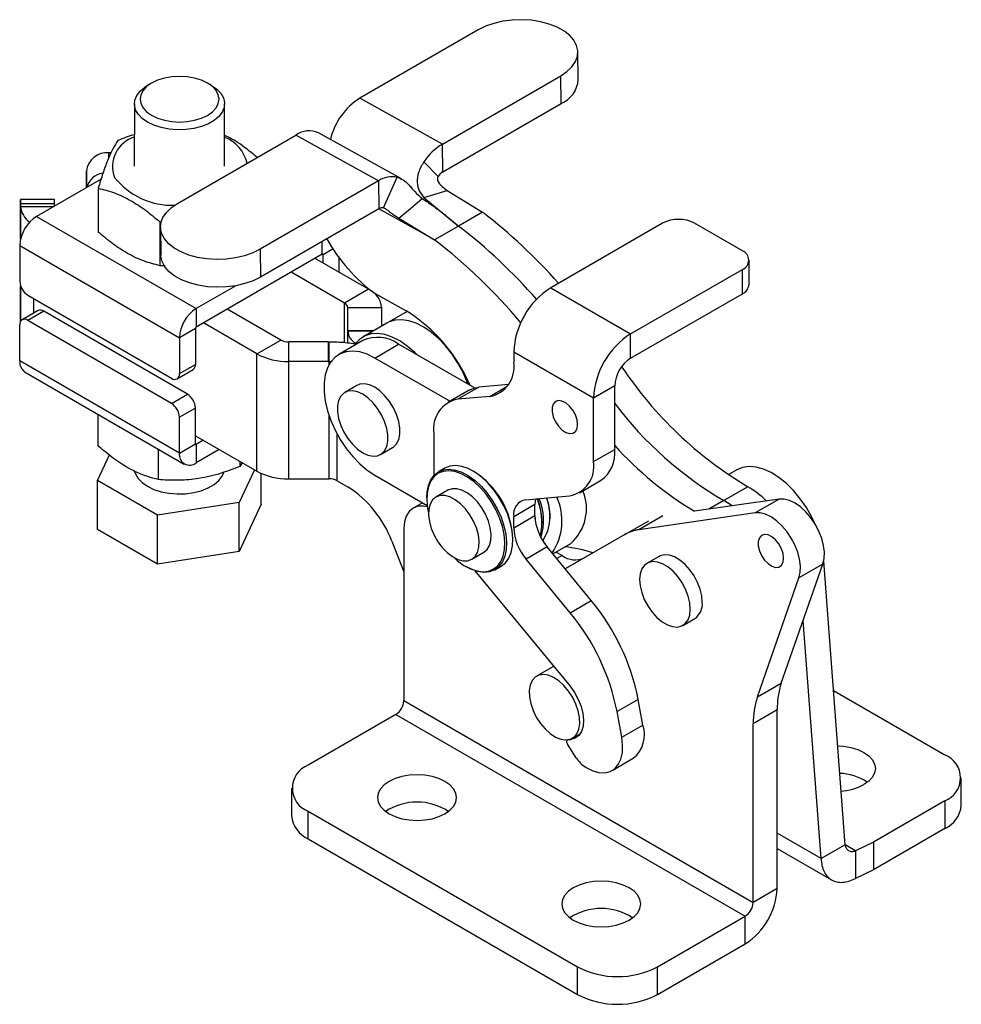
# Model space of a CAD drawing. Extents: x 68 to 409, y 19 to 281.
# Tile 8 of 8: x 284 to 409, y 150 to 281. Entities that reach past the tile are written whole.
import ezdxf

# ---------------------------------------------------------------- set-up
doc = ezdxf.new("R2010")
doc.units = 0
doc.layers.get('0').update_dxf_attribs({"linetype": 'CONTINUOUS'})

msp = doc.modelspace()

# ---------------------------------------------------------------- linework, layer by layer
at = {"color": 7, "linetype": 'CONTINUOUS'}
for p, q in [((344.6461, 279.6571), (328.9189, 270.578)), ((357.9496, 273.0302), (357.8888, 276.7391)), ((339.8892, 264.4873), (355.6164, 273.5665)), ((355.6772, 269.8576), (355.6164, 273.5665)), ((301.2531, 272.5902), (300.723, 272.2847)), ((309.2025, 272.2806), (308.6727, 272.5865)), ((298.9616, 269.8333), (298.9575, 261.5462)), ((310.9575, 261.5403), (310.9616, 269.8275)), ((339.8892, 264.4873), (328.9189, 270.578)), ((339.9501, 260.7784), (355.6772, 269.8576)), ((304.7064, 256.6004), (320.4336, 265.6795)), ((331.4039, 259.5889), (320.4336, 265.6795)), ((334.4553, 259.8573), (323.4272, 265.9801)), ((339.9501, 260.7784), (339.8892, 264.4873)), ((295.8629, 263.3284), (295.588, 263.3284)), ((337.4336, 262.1359), (339.3362, 260.1906)), ((292.5868, 260.8805), (292.5858, 258.6974)), ((294.5393, 259.8251), (285.9679, 254.877)), ((331.4039, 259.5889), (315.6767, 250.5098)), ((331.4039, 259.5889), (331.4648, 255.88)), ((332.0863, 256.0053), (333.8898, 260.0901)), ((294.1689, 258.6227), (294.1661, 252.7923)), ((337.4244, 257.3746), (340.5387, 258.3313)), ((340.5387, 258.3313), (345.2196, 255.4267)), ((288.3479, 257.1008), (283.8479, 257.1022)), ((288.3482, 256.5497), (283.8482, 256.5512)), ((283.8482, 256.1907), (283.8482, 256.5512)), ((288.3481, 256.2511), (288.3482, 256.5497)), ((337.4244, 257.3746), (342.0376, 253.5897)), ((283.847, 255.8351), (283.845, 251.8624)), ((331.4648, 255.88), (315.7376, 246.8009)), ((345.2196, 255.4267), (342.0376, 253.5897)), ((285.9679, 254.877), (307.181, 242.6171)), ((302.3513, 254.1534), (302.3485, 248.323)), ((302.3513, 254.1534), (302.5677, 254.2396)), ((334.1206, 254.6262), (338.8556, 251.7528)), ((369.1534, 253.9627), (354.3042, 245.3904)), ((379.76, 250.2888), (373.3961, 253.9627)), ((302.434, 253.4278), (302.4949, 249.7189)), ((342.0376, 253.5897), (338.8556, 251.7528)), ((283.7392, 251.0197), (283.7369, 246.2443)), ((283.7392, 251.0197), (304.9524, 238.7598)), ((323.9383, 249.8426), (307.1799, 240.1681)), ((315.6767, 250.5098), (315.7376, 246.8009)), ((330.088, 245.1857), (322.9837, 249.2915)), ((324.0438, 248.6788), (324.0443, 249.7814)), ((326.1639, 247.4535), (326.1648, 249.3953)), ((380.6387, 245.8185), (380.6387, 249.0642)), ((303.0382, 248.2856), (302.3485, 248.323)), ((326.906, 243.3488), (319.8017, 247.4546)), ((364.9108, 239.2673), (379.76, 247.8396)), ((379.76, 244.5938), (379.76, 247.8396)), ((283.842, 245.6513), (283.8418, 245.1429)), ((312.4476, 245.6574), (307.181, 242.6171)), ((330.088, 245.1857), (326.906, 243.3488)), ((330.9594, 244.6118), (335.0875, 242.3199)), ((354.3042, 245.3904), (364.9108, 239.2673)), ((284.7969, 244.4068), (303.8888, 233.3729)), ((364.9108, 236.0216), (379.76, 244.5938)), ((286.1661, 242.3608), (284.0448, 241.1361)), ((286.9166, 242.2861), (284.7953, 241.0615)), ((306.0085, 231.2522), (286.9166, 242.2861)), ((307.181, 242.6171), (307.1799, 240.1681)), ((318.4207, 238.4503), (311.3164, 242.5561)), ((327.3453, 239.7084), (327.3453, 242.736)), ((331.8453, 242.7345), (327.3453, 242.736)), ((331.8453, 240.3161), (331.8453, 242.7345)), ((335.2036, 242.2547), (332.5271, 240.7097)), ((283.8406, 240.9612), (283.8406, 240.9228)), ((303.8872, 230.0276), (284.7953, 241.0615)), ((315.2387, 236.6134), (308.1344, 240.7192)), ((332.5271, 240.7097), (329.3452, 238.8727)), ((283.7317, 235.6746), (283.7341, 240.4501)), ((307.0737, 239.9845), (304.9524, 238.7598)), ((307.0737, 239.9845), (307.0714, 235.209)), ((327.3446, 238.0766), (327.3453, 239.6305)), ((330.6558, 239.6294), (327.3453, 239.6305)), ((304.9524, 238.7598), (304.9501, 233.9844)), ((315.2387, 236.6134), (318.4207, 238.4503)), ((324.7229, 238.1945), (319.4814, 238.1962)), ((319.4814, 235.5969), (319.4814, 238.1962)), ((324.7229, 238.1945), (324.7229, 235.5952)), ((324.86, 235.5965), (324.86, 238.1957)), ((329.3153, 238.3697), (326.1333, 236.5328)), ((364.9108, 236.0216), (364.9108, 239.2673)), ((330.8954, 236.0612), (334.0774, 237.8982)), ((344.1407, 232.0887), (334.0774, 237.8982)), ((359.9787, 230.7247), (349.3721, 236.8478)), ((349.3721, 236.8478), (349.3721, 235.4853)), ((304.9449, 223.4148), (283.7317, 235.6746)), ((315.2311, 221.0234), (315.2387, 236.6134)), ((319.4738, 220.007), (319.4814, 235.5969)), ((324.7229, 235.5952), (319.4814, 235.5969)), ((340.8636, 230.3067), (330.8954, 236.0612)), ((284.3829, 234.2332), (305.5961, 221.9733)), ((304.6394, 233.2983), (306.7607, 234.523)), ((304.9501, 233.9844), (307.0714, 235.209)), ((328.5144, 232.4082), (326.9234, 231.4898)), ((343.4406, 231.7944), (340.6298, 230.1718)), ((344.7582, 232.2012), (341.9475, 230.5786)), ((348.6799, 232.5518), (344.7582, 232.2012)), ((362.7895, 232.3473), (359.9787, 230.7247)), ((362.7895, 223.9134), (362.7895, 232.3473)), ((303.8872, 230.0276), (306.0085, 231.2522)), ((346.1901, 230.9579), (341.9475, 230.5786)), ((359.9787, 222.2908), (359.9787, 230.7247)), ((307.0686, 229.4148), (304.9473, 228.1902)), ((307.0663, 224.6394), (307.0686, 229.4148)), ((294.0968, 228.6192), (294.0948, 224.4604)), ((304.9449, 223.4148), (304.9473, 228.1902)), ((307.0668, 225.7419), (315.2311, 221.0234)), ((308.1269, 225.1292), (307.1723, 224.5781)), ((338.7655, 226.0512), (338.7655, 220.449)), ((302.1355, 223.9733), (302.1335, 219.905)), ((304.9449, 223.4148), (307.0663, 224.6394)), ((307.1723, 224.5781), (307.1711, 222.1292)), ((310.2461, 223.9044), (307.1711, 222.1292)), ((331.6855, 223.2407), (333.2765, 224.1591)), ((359.9787, 222.2908), (362.7895, 223.9134)), ((294.0633, 219.7844), (295.6444, 223.1921)), ((314.9141, 221.2066), (312.8989, 216.8631)), ((312.9794, 222.3248), (312.9791, 221.6462)), ((313.3085, 222.1346), (312.9791, 221.6462)), ((340.2131, 221.4185), (339.3645, 220.9287)), ((379.0163, 221.2002), (377.8862, 220.5478)), ((294.0602, 213.2947), (294.0633, 219.7844)), ((302.0242, 215.1835), (294.0633, 219.7844)), ((315.8096, 216.6538), (315.8116, 220.7286)), ((319.4738, 220.007), (324.8525, 220.0052)), ((325.9131, 219.7511), (327.3595, 218.9152)), ((330.8954, 220.5061), (337.8644, 216.483)), ((344.0697, 220.9855), (343.9636, 221.0467)), ((358.1144, 218.1702), (360.9251, 219.7928)), ((340.6271, 218.4967), (339.0361, 217.5782)), ((380.4798, 218.964), (377.2978, 217.1271)), ((337.8109, 217.4949), (337.8109, 217.3724)), ((350.9631, 217.2418), (356.7967, 217.7634)), ((384.6444, 217.3189), (373.4031, 215.6969)), ((384.6444, 217.3189), (381.4625, 215.4819)), ((312.8989, 216.8631), (302.0242, 215.1835)), ((312.8957, 210.3734), (312.8989, 216.8631)), ((315.8096, 216.6538), (312.8957, 210.3734)), ((337.249, 216.8383), (336.0131, 216.1248)), ((352.1829, 216.6007), (349.3721, 214.9781)), ((352.1829, 215.1286), (352.1829, 216.6007)), ((302.021, 208.6938), (302.0242, 215.1835)), ((349.3721, 213.506), (352.1829, 215.1286)), ((349.3721, 213.506), (349.3721, 214.9781)), ((354.1981, 214.7089), (354.1981, 214.8313)), ((381.4625, 215.4819), (366.0204, 213.2538)), ((302.021, 208.6938), (294.0602, 213.2947)), ((334.7769, 213.3923), (334.7769, 190.548)), ((353.1375, 214.0966), (353.1375, 214.219)), ((364.141, 212.6125), (367.3229, 214.4493)), ((349.2661, 211.8616), (349.2661, 211.9841)), ((364.141, 212.6125), (356.229, 208.0435)), ((333.1668, 211.7362), (334.7769, 207.6647)), ((353.8261, 210.9637), (351.0154, 209.3411)), ((359.6797, 203.8501), (353.8261, 210.9637)), ((354.5763, 210.052), (356.945, 211.4194)), ((312.8957, 210.3734), (302.021, 208.6938)), ((343.7982, 209.3291), (345.3892, 210.2475)), ((356.8689, 202.2275), (351.0154, 209.3411)), ((355.7907, 209.8084), (354.9725, 210.2807)), ((368.682, 209.7074), (367.091, 208.789)), ((343.0073, 208.371), (343.1134, 208.3098)), ((346.8639, 207.938), (347.7124, 208.4278)), ((384.9322, 192.8862), (390.4501, 208.6764)), ((390.4501, 208.6764), (387.2681, 206.8395)), ((393.3951, 171.4034), (390.565, 209.0919)), ((344.2184, 207.806), (356.858, 192.4456)), ((381.7502, 191.0493), (387.2681, 206.8395)), ((356.8689, 202.2275), (359.6797, 203.8501)), ((371.8531, 200.5399), (373.4441, 201.4583)), ((390.2131, 169.5665), (387.8377, 201.2007)), ((354.6737, 195.1001), (352.4132, 193.7952)), ((381.7502, 191.0493), (384.9322, 192.8862)), ((391.8571, 191.885), (406.6542, 183.3429)), ((334.7769, 190.548), (381.1985, 163.7494)), ((365.9223, 190.7077), (363.1116, 189.0851)), ((366.5372, 187.297), (365.9223, 190.7077)), ((333.7162, 188.7109), (322.0488, 181.9754)), ((333.7162, 188.7109), (380.1378, 161.9122)), ((363.7264, 185.6744), (363.1116, 189.0851)), ((384.3804, 189.3058), (381.1985, 187.4689)), ((384.3804, 165.5863), (384.3804, 189.3058)), ((363.7264, 185.6744), (366.5372, 187.297)), ((381.1985, 163.7494), (381.1985, 187.4689)), ((357.1753, 185.5461), (358.2212, 186.1499)), ((356.5411, 185.3375), (356.4948, 185.3108)), ((357.6826, 182.9677), (356.5169, 184.7552)), ((356.5556, 185.3306), (356.9723, 185.3801)), ((362.452, 181.2651), (365.2628, 182.8877)), ((408.8509, 176.6069), (408.8509, 180.2813)), ((319.8521, 178.9139), (319.8521, 175.2395)), ((406.6542, 177.2198), (397.1796, 171.7502)), ((406.6542, 177.2198), (406.6542, 173.5454)), ((322.0488, 175.8524), (357.8638, 155.1768)), ((322.0488, 172.1779), (322.0488, 175.8524)), ((406.6542, 173.5454), (397.1796, 168.0758)), ((322.0488, 172.1779), (357.8638, 151.5024)), ((393.3951, 171.4034), (390.2131, 169.5665)), ((397.1796, 171.7502), (394.788, 170.5991)), ((397.1796, 171.7502), (397.1796, 168.0758)), ((384.3804, 170.9041), (391.6222, 166.7235)), ((394.788, 170.5991), (394.788, 166.9247)), ((397.1796, 168.0758), (394.788, 166.9247)), ((384.3804, 165.5863), (381.1985, 163.7494)), ((368.4704, 155.1768), (380.1378, 161.9122)), ((380.1378, 158.2378), (380.1378, 161.9122)), ((368.4704, 151.5024), (380.1378, 158.2378)), ((357.8638, 151.5024), (357.8638, 155.1768)), ((368.4704, 151.5024), (368.4704, 155.1768))]:
    msp.add_line(p, q, dxfattribs=at)
at = {"color": 8, "linetype": 'CONTINUOUS'}
for p, q in [((295.588, 262.7252), (295.588, 263.3284)), ((292.5868, 258.698), (292.5868, 260.8805)), ((283.846, 251.8666), (283.8482, 256.1907)), ((283.8482, 256.1907), (288.2411, 256.1893)), ((338.8556, 251.7528), (331.4437, 255.8678)), ((323.9383, 249.8426), (323.9391, 251.5355)), ((323.9383, 249.8426), (324.0443, 249.7814)), ((325.3674, 250.5452), (324.0443, 249.7814)), ((283.8407, 240.9231), (283.843, 245.6483)), ((285.5998, 242.0338), (285.6007, 243.9423)), ((326.9034, 238.1314), (326.906, 243.3488)), ((327.3431, 238.0769), (327.3453, 242.736)), ((327.3453, 239.7084), (330.7908, 239.7073)), ((324.8599, 235.2197), (324.86, 235.5965)), ((346.1901, 230.9579), (348.519, 232.3023)), ((324.8525, 220.0052), (324.8565, 228.326)), ((325.9131, 219.7511), (325.9161, 225.9209)), ((307.1723, 224.5781), (307.0663, 224.6394)), ((377.2978, 217.1271), (375.2926, 215.9695)), ((369.2022, 215.0907), (366.0204, 213.2538)), ((355.7907, 209.8084), (355.1033, 209.4115)), ((356.9723, 185.3801), (358.1628, 186.0674)), ((356.5754, 185.3421), (356.5556, 185.3306)), ((390.2131, 169.5665), (384.3804, 172.9336)), ((394.788, 170.5991), (393.3952, 171.4032))]:
    msp.add_line(p, q, dxfattribs=at)
at = {"color": 7, "linetype": 'CONTINUOUS', "flags": 128}
for points in [[(355.6164, 273.5665), (356.4445, 274.1293), (357.1005, 274.7598), (357.5664, 275.4409), (357.8294, 276.1539), (357.8825, 276.8793), (357.7241, 277.5975), (357.3586, 278.2888), (356.796, 278.9344), (356.0516, 279.5166), (355.1457, 280.0195), (354.103, 280.4295), (352.9519, 280.7354), (351.7239, 280.9288), (350.4525, 281.0044), (349.1723, 280.9602), (347.9183, 280.7974), (346.7246, 280.5204), (345.6239, 280.1368), (344.6461, 279.6571)], [(301.2496, 268.2995), (302.0451, 267.9222), (302.9528, 267.6416), (303.9376, 267.4688), (304.9619, 267.4102), (305.9861, 267.4681), (306.971, 267.6403), (307.8786, 267.9203), (308.6742, 268.2971), (309.3271, 268.7565), (309.8122, 269.2806), (310.111, 269.8493), (310.2119, 270.4409), (310.111, 271.0325), (309.8122, 271.6015), (309.3271, 272.1259), (308.6742, 272.5857), (307.8786, 272.9631), (306.971, 273.2436), (305.9861, 273.4165), (304.9619, 273.4751), (303.9376, 273.4171), (302.9528, 273.2449), (302.0451, 272.965), (301.2496, 272.5881), (300.5967, 272.1288), (300.1115, 271.6047), (299.8127, 271.0359), (299.7119, 270.4443), (299.8127, 269.8527), (300.1115, 269.2837), (300.5967, 268.7593), (301.2496, 268.2995)], [(300.7189, 267.3812), (300.0116, 267.8734), (299.4728, 268.4323), (299.1209, 269.0388), (298.968, 269.6723), (299.0191, 270.3111), (299.2726, 270.9336), (299.7198, 271.5185), (300.3456, 272.0459), (300.723, 272.2847)], [(309.2025, 272.2806), (309.2042, 272.2796), (309.9116, 271.7874), (310.4503, 271.2285), (310.8022, 270.622), (310.9552, 269.9885), (310.904, 269.3496), (310.6505, 268.7272), (310.2033, 268.1423), (309.5776, 267.6148), (308.7947, 267.1629), (307.8812, 266.8017), (306.8683, 266.5437), (305.7905, 266.3977), (304.6845, 266.3685), (303.5879, 266.4572), (302.538, 266.6608), (301.5708, 266.9723), (300.7189, 267.3812), (300.7189, 267.3812)], [(283.8482, 256.5512), (283.8481, 256.8422), (283.8481, 257.0279), (283.848, 257.1012), (283.8478, 257.0592), (283.8476, 256.9036), (283.8474, 256.6403), (283.8472, 256.2795), (283.847, 255.8351)], [(315.6767, 250.5098), (314.6989, 250.03), (313.5982, 249.6464), (312.4045, 249.3695), (311.1505, 249.2067), (309.8703, 249.1625), (308.5988, 249.2381), (307.3709, 249.4315), (306.2198, 249.7374), (305.1771, 250.1474), (304.2712, 250.6503), (303.5268, 251.2325), (302.9641, 251.8781), (302.5987, 252.5694), (302.4403, 253.2875), (302.4933, 254.013), (302.7564, 254.726), (303.2223, 255.4071), (303.8782, 256.0376), (304.7064, 256.6004)], [(334.1206, 254.6262), (335.664, 255.9378), (337.2075, 257.2494)], [(315.7376, 246.8009), (314.7598, 246.3211), (313.659, 245.9375), (312.4654, 245.6606), (311.2113, 245.4978), (309.9311, 245.4536), (308.6597, 245.5292), (307.4317, 245.7226), (306.2807, 246.0284), (305.238, 246.4385), (304.3321, 246.9414), (303.5876, 247.5236), (303.025, 248.1692), (302.6595, 248.8605), (302.5012, 249.5786), (302.4949, 249.7189)], [(283.8418, 245.1429), (283.8415, 244.6319), (283.8413, 244.0739), (283.8411, 243.4904), (283.8409, 242.9038), (283.8408, 242.3366), (283.8407, 241.8107), (283.8406, 241.3463), (283.8406, 240.9612)], [(343.2919, 232.5787), (343.1923, 232.8493), (342.637, 234.1378), (341.9634, 235.3886), (341.1864, 236.5741), (340.3233, 237.6678), (339.3932, 238.6457), (338.4167, 239.4859), (337.4154, 240.1699), (336.4116, 240.6825), (335.4276, 241.0124), (334.4851, 241.1521), (333.605, 241.0987), (332.8069, 240.8533), (332.5271, 240.7097)], [(343.2919, 232.5787), (343.1923, 232.8493), (342.637, 234.1378), (341.9634, 235.3886), (341.1864, 236.5741), (340.3233, 237.6678), (339.3932, 238.6457), (338.4167, 239.4859), (337.4154, 240.1699), (336.4116, 240.6825), (335.4276, 241.0124), (334.4851, 241.1521), (333.605, 241.0987), (332.8069, 240.8533), (332.5271, 240.7097)], [(327.3453, 239.6305), (327.3453, 239.6401), (327.3453, 239.6497), (327.3453, 239.6594), (327.3453, 239.6691), (327.3453, 239.6789), (327.3453, 239.6887), (327.3453, 239.6985), (327.3453, 239.7084)], [(336.5573, 236.4665), (336.2112, 236.8087), (335.2347, 237.649), (334.2334, 238.333), (333.2297, 238.8456), (332.2456, 239.1754), (331.3031, 239.3152), (330.4231, 239.2618), (329.625, 239.0164), (328.9265, 238.5844), (328.3432, 237.9755), (328.1538, 237.6992)], [(330.8954, 236.0612), (329.8916, 236.5539), (328.9102, 236.8618), (327.9731, 236.978), (327.1014, 236.9001), (326.3143, 236.6296), (325.6296, 236.1728), (325.0626, 235.5397), (324.6258, 234.7445), (324.3291, 233.805), (324.1791, 232.7422), (324.1791, 231.5797), (324.3291, 230.3437), (324.6258, 229.0616), (325.0626, 227.7621), (325.6296, 226.4743), (326.3143, 225.2269), (327.1014, 224.0478), (327.9731, 222.9634), (328.9102, 221.9977), (329.8916, 221.1725), (330.8954, 220.5061)], [(329.3043, 223.4765), (330.0045, 223.1573), (330.674, 223.0219), (331.2838, 223.0764), (331.807, 223.3183), (332.2208, 223.7371), (332.5072, 224.3145), (332.6536, 225.0252), (332.6536, 225.8381), (332.5072, 226.7178), (332.2209, 227.6258), (331.8071, 228.5224), (331.284, 229.3685), (330.6743, 230.127), (330.0047, 230.7647), (329.3046, 231.2539), (328.6044, 231.5732), (327.9348, 231.7085), (327.3251, 231.654), (326.8019, 231.4121), (326.3881, 230.9933), (326.1017, 230.416), (325.9553, 229.7053), (325.9553, 228.8923), (326.1016, 228.0126), (326.3879, 227.1046), (326.8017, 226.208), (327.3249, 225.362), (327.9346, 224.6035), (328.6041, 223.9657), (329.3043, 223.4765)], [(333.2765, 224.1591), (333.3979, 224.2368), (333.8118, 224.6556), (334.0982, 225.233), (334.2446, 225.9436), (334.2446, 226.7566), (334.0982, 227.6363), (333.8119, 228.5443), (333.3981, 229.4409), (332.8749, 230.2869), (332.2653, 231.0454), (331.5957, 231.6832), (330.8955, 232.1724), (330.1954, 232.4916), (329.5258, 232.627), (328.9161, 232.5725), (328.5144, 232.4082)], [(343.4406, 231.7944), (344.0661, 232.0667), (344.7582, 232.2012)], [(357.8574, 227.2338), (357.782, 227.855), (357.5625, 228.508), (357.2184, 229.1348), (356.7803, 229.6798), (356.2872, 230.0945), (355.7827, 230.3421), (355.3118, 230.4005), (354.9163, 230.2646), (354.6314, 229.9464), (354.4822, 229.4743), (354.4822, 228.8902), (354.6314, 228.2459), (354.9163, 227.5987), (355.3118, 227.0062), (355.7827, 226.5209), (356.2872, 226.1861), (356.7803, 226.0313), (357.2184, 226.0705), (357.5625, 226.3001), (357.782, 226.6997), (357.8574, 227.2338)], [(337.8109, 217.4949), (337.8554, 218.2608), (338.04, 219.143), (338.363, 219.8967), (338.8155, 220.5014), (339.3854, 220.9406), (340.0569, 221.2023), (340.8119, 221.2793), (341.6296, 221.1696), (342.4879, 220.8761), (343.3632, 220.4069), (344.2317, 219.7748), (345.0698, 218.9969), (345.8545, 218.0946), (346.5645, 217.0924), (347.1803, 216.0176), (347.6852, 214.8997), (348.0655, 213.769), (348.3107, 212.6565), (348.4141, 211.5924), (348.373, 210.6058), (348.1885, 209.7236), (347.8655, 208.9699), (347.4129, 208.3652), (346.8431, 207.9261), (346.1715, 207.6644), (345.4166, 207.5874), (344.5988, 207.6971), (343.7406, 207.9905), (343.1134, 208.3098)], [(341.45, 209.5461), (341.913, 209.1375), (342.7642, 208.518), (343.622, 208.0582), (344.4631, 207.7706), (345.2645, 207.6631), (346.0043, 207.7385), (346.6624, 207.995), (347.2209, 208.4253), (347.6644, 209.0179), (347.9809, 209.7566), (348.1618, 210.6211), (348.2021, 211.588), (348.1007, 212.6308), (347.8604, 213.7211), (347.4878, 214.8291), (346.9929, 215.9247), (346.3894, 216.978), (345.6936, 217.9601), (344.9246, 218.8444), (344.1033, 219.6067), (343.2521, 220.2262), (342.3943, 220.686), (341.5532, 220.9736), (340.7519, 221.0811), (340.012, 221.0056), (339.3539, 220.7492), (338.7955, 220.3188), (338.3519, 219.7262), (338.0354, 218.9876), (337.8545, 218.1231), (337.8142, 217.1562), (337.8142, 217.1562)], [(347.7124, 208.4278), (348.2614, 208.8551), (348.714, 209.4597), (349.037, 210.2135), (349.2216, 211.0956), (349.2627, 212.0822), (349.1592, 213.1463), (348.914, 214.2589), (348.5338, 215.3895), (348.0288, 216.5075), (347.413, 217.5822), (346.703, 218.5844), (345.9183, 219.4867), (345.0803, 220.2646), (344.2117, 220.8967), (343.3364, 221.366), (342.4781, 221.6594), (341.6604, 221.7691), (340.9055, 221.6921), (340.2339, 221.4304), (340.2131, 221.4185)], [(389.374, 214.0923), (388.9785, 214.9265), (388.2691, 216.1807), (387.4577, 217.3609), (386.5627, 218.4401), (385.6047, 219.3939), (384.6053, 220.2005), (383.5874, 220.8416), (382.5741, 221.3024), (381.5885, 221.5726), (380.6531, 221.646), (379.7891, 221.5209), (379.0163, 221.2002)], [(298.9944, 220.9918), (299.0974, 220.6724), (299.4493, 220.0659), (299.988, 219.507), (300.6954, 219.0147), (301.5472, 218.6059), (302.5145, 218.2943), (303.5643, 218.0908), (304.6609, 218.0021), (305.767, 218.0312), (306.8448, 218.1773), (307.8577, 218.4353), (308.7711, 218.7964), (309.554, 219.2484), (310.1798, 219.7758), (310.627, 220.3607), (310.8471, 220.8609)], [(345.3892, 210.2475), (345.8299, 210.6207), (346.1504, 211.1595), (346.3336, 211.8388), (346.3714, 212.6288), (346.2622, 213.4949), (346.0108, 214.3994), (345.6282, 215.3027), (345.131, 216.1654), (344.5411, 216.9496), (343.8842, 217.6212), (343.189, 218.1509), (342.4859, 218.5153), (341.8056, 218.6987), (341.1779, 218.693), (340.6302, 218.4984), (340.6271, 218.4967)], [(337.8142, 217.1562), (337.9156, 216.1134), (338.0497, 215.4362)], [(344.239, 209.7022), (344.5594, 210.2411), (344.7426, 210.9203), (344.7804, 211.7103), (344.6712, 212.5765), (344.4198, 213.481), (344.0372, 214.3843), (343.54, 215.2469), (342.9501, 216.0312), (342.2932, 216.7028), (341.598, 217.2324), (340.8949, 217.5969), (340.2146, 217.7802), (339.5869, 217.7745), (339.0392, 217.58), (338.5954, 217.2051), (338.2749, 216.6662), (338.0918, 215.9869), (338.0539, 215.197), (338.1631, 214.3308), (338.4145, 213.4263), (338.7972, 212.523), (339.2943, 211.6604), (339.8842, 210.8761), (340.5411, 210.2045), (341.2363, 209.6749), (341.9394, 209.3104), (342.6197, 209.127), (343.2474, 209.1328), (343.7952, 209.3273), (344.239, 209.7022)], [(352.2594, 217.3577), (352.2101, 217.0646), (352.1829, 216.6007)], [(390.4501, 208.6764), (390.6185, 209.4115), (390.6488, 210.2481), (390.5398, 211.1565), (390.2953, 212.1044), (389.9242, 213.0582), (389.4395, 213.9841), (388.8584, 214.849), (388.2016, 215.6225), (387.4925, 216.2769), (386.7561, 216.789), (386.0187, 217.1407), (385.3063, 217.3194), (384.6444, 217.3189)], [(337.888, 216.2983), (337.382, 216.3907), (336.6524, 216.3616), (336.0129, 216.1247), (335.4881, 215.6892), (335.0981, 215.0718), (334.8579, 214.2962), (334.7769, 213.3923)], [(378.3921, 216.4167), (378.28, 216.499), (377.2978, 217.1271)], [(378.3921, 216.4167), (378.28, 216.499), (377.2978, 217.1271)], [(352.194, 214.8151), (352.2369, 214.4925), (352.2568, 214.2985)], [(387.2681, 206.8395), (387.4365, 207.5746), (387.4668, 208.4112), (387.3578, 209.3196), (387.1134, 210.2675), (386.7422, 211.2213), (386.2575, 212.1471), (385.6764, 213.0121), (385.0196, 213.7855), (384.3105, 214.4399), (383.5741, 214.9521), (382.8367, 215.3037), (382.1244, 215.4825), (381.4625, 215.4819)], [(385.2412, 209.4536), (385.1658, 210.0747), (384.9463, 210.7277), (384.6022, 211.3546), (384.1641, 211.8996), (383.671, 212.3143), (383.1665, 212.5618), (382.6956, 212.6203), (382.3001, 212.4844), (382.0151, 212.1662), (381.866, 211.6941), (381.866, 211.1099), (382.0151, 210.4657), (382.3001, 209.8185), (382.6956, 209.226), (383.1665, 208.7407), (383.671, 208.4058), (384.1641, 208.2511), (384.6022, 208.2903), (384.9463, 208.5199), (385.1658, 208.9195), (385.2412, 209.4536)], [(374.4304, 203.5986), (374.3641, 204.4462), (374.1535, 205.3436), (373.8078, 206.2513), (373.3422, 207.1299), (372.777, 207.9409), (372.1368, 208.6488), (371.4497, 209.2227), (370.7458, 209.6375), (370.0556, 209.8751), (369.4096, 209.9252), (368.8357, 209.7854), (368.682, 209.7074)], [(372.8394, 202.6801), (372.7731, 203.5278), (372.5625, 204.4251), (372.2169, 205.3329), (371.7512, 206.2115), (371.186, 207.0224), (370.5458, 207.7303), (369.8588, 208.3042), (369.1548, 208.7191), (368.4647, 208.9567), (367.8186, 209.0067), (367.2447, 208.867), (366.7683, 208.5436), (366.4099, 208.0506), (366.1855, 207.4097), (366.1046, 206.6487), (366.1709, 205.8011), (366.3815, 204.9038), (366.7272, 203.996), (367.1928, 203.1174), (367.7581, 202.3065), (368.3982, 201.5985), (369.0853, 201.0246), (369.7893, 200.6098), (370.4794, 200.3722), (371.1255, 200.3221), (371.6993, 200.4619), (372.1758, 200.7853), (372.5341, 201.2783), (372.7586, 201.9192), (372.8394, 202.6801)], [(357.9569, 189.1809), (357.6473, 190.0897), (357.2129, 190.9803), (356.6729, 191.8136), (356.0507, 192.5533), (355.3737, 193.167), (354.6713, 193.6278), (353.9743, 193.9157), (353.3131, 194.0181), (352.7167, 193.9305), (352.2111, 193.6567), (351.8183, 193.2087), (351.5556, 192.6061), (351.4345, 191.8752), (351.4602, 191.0479), (351.6317, 190.1604), (351.9413, 189.2516), (352.3756, 188.361), (352.9157, 187.5277), (353.5378, 186.788), (354.2149, 186.1743), (354.9173, 185.7135), (355.6143, 185.4255), (356.2754, 185.3232), (356.8719, 185.4108), (357.3775, 185.6846), (357.7703, 186.1326), (358.0329, 186.7352), (358.1541, 187.4661), (358.1283, 188.2934), (357.9569, 189.1809)], [(356.858, 192.4456), (357.458, 191.6155), (357.9578, 190.7098), (358.3355, 189.7681), (358.5747, 188.8314), (358.6649, 187.9408), (358.6022, 187.1352), (358.3892, 186.4497), (358.0354, 185.9144), (357.5561, 185.5526), (356.9723, 185.3801)], [(356.5556, 185.3306), (356.4958, 185.3114), (356.4488, 185.2701), (356.4171, 185.209), (356.4025, 185.1317), (356.4059, 185.0424), (356.427, 184.9463), (356.4647, 184.8487), (356.5169, 184.7552)], [(359.002, 181.6434), (359.8647, 181.2202), (360.7014, 180.9906), (361.4848, 180.9619), (362.1891, 181.1353), (362.7912, 181.5049), (363.2714, 182.0587), (363.6137, 182.7784), (363.8071, 183.6404), (363.8451, 184.6164), (363.7264, 185.6744)], [(392.4071, 184.5615), (393.2056, 184.5061), (394.1905, 184.3336), (395.0982, 184.0535), (395.8937, 183.6766), (396.5466, 183.2173), (397.0318, 182.6934), (397.3305, 182.1248), (397.4314, 181.5335), (397.3305, 180.9423), (397.0318, 180.3737), (396.5466, 179.8497), (395.8937, 179.3905)], [(340.2336, 175.5188), (340.8865, 175.978), (341.3717, 176.502), (341.6704, 177.0706), (341.7713, 177.6618), (341.6704, 178.2531), (341.3717, 178.8217), (340.8865, 179.3456), (340.2336, 179.8049), (339.438, 180.1818), (338.5304, 180.4619), (337.5455, 180.6344), (336.5213, 180.6926), (335.4971, 180.6344), (334.5122, 180.4619), (333.6046, 180.1818), (332.809, 179.8049), (332.1561, 179.3456), (331.6709, 178.8217), (331.3722, 178.2531), (331.2713, 177.6618), (331.3722, 177.0706), (331.6709, 176.502), (332.1561, 175.978), (332.809, 175.5188), (333.6046, 175.1419), (334.5122, 174.8618), (335.4971, 174.6893), (336.5213, 174.6311), (337.5455, 174.6893), (338.5304, 174.8618), (339.438, 175.1419), (340.2336, 175.5188)], [(364.7103, 161.3887), (365.3632, 161.8479), (365.8484, 162.3719), (366.1471, 162.9405), (366.248, 163.5317), (366.1471, 164.123), (365.8484, 164.6916), (365.3632, 165.2155), (364.7103, 165.6748), (363.9147, 166.0517), (363.0071, 166.3318), (362.0222, 166.5043), (360.998, 166.5625), (359.9738, 166.5043), (358.9889, 166.3318), (358.0813, 166.0517), (357.2857, 165.6748), (356.6328, 165.2155), (356.1476, 164.6916), (355.8489, 164.123), (355.748, 163.5317), (355.8489, 162.9405), (356.1476, 162.3719), (356.6328, 161.8479), (357.2857, 161.3887), (358.0813, 161.0118), (358.9889, 160.7317), (359.9738, 160.5592), (360.998, 160.501), (362.0222, 160.5592), (363.0071, 160.7317), (363.9147, 161.0118), (364.7103, 161.3887)]]:
    msp.add_lwpolyline(points, dxfattribs=at)
at = {"color": 7, "linetype": 'CONTINUOUS'}
for centre, radius, start, end in [((354.1663, 273.3399), 3.796, 293.455751, 355.319999), ((333.8366, 262.9278), 9.0945, 122.733626, 166.159068), ((322.1905, 263.2393), 3.0069, 65.714415, 125.75204), ((300.1845, 261.4971), 4.1106, 107.338437, 200.472013), ((309.0789, 260.801), 4.9826, 13.05644, 67.825879), ((344.0487, 257.6858), 7.9726, 121.447781, 146.069942), ((295.337, 260.5725), 2.7673, 84.794984, 173.610796), ((295.1879, 258.0236), 2.6459, 99.185795, 164.581947), ((340.9899, 259.078), 1.9932, 121.448016, 146.069921), ((303.9688, 266.0682), 9.7162, 218.201652, 272.048862), ((333.2692, 256.753), 3.3944, 79.464998, 123.3347), ((81.2926, 256.7422), 207.0556, 359.946736, 0.099225), ((286.6345, 256.4125), 2.7951, 184.552104, 235.344521), ((331.9311, 255.171), 0.8486, 79.464887, 123.334619), ((301.587, 198.5719), 71.6677, 41.417691, 52.495966), ((288.5774, 250.7968), 4.8433, 122.601357, 177.361315), ((371.2748, 249.8685), 4.6111, 62.609661, 117.390329), ((298.2995, 196.6102), 71.8309, 41.127354, 52.489748), ((344.1518, 262.6988), 22.387, 208.877343, 233.893489), ((294.0432, 193.5915), 73.4227, 39.962566, 52.386281), ((323.9797, 249.7919), 0.0655, 350.759165, 129.230999), ((379.2953, 249.0642), 1.3098, 290.783431, 69.216616), ((286.0397, 246.3484), 2.3052, 182.586908, 237.375844), ((328.8397, 242.4352), 3.0205, 5.687522, 65.589473), ((360.035, 236.3866), 10.6728, 122.476309, 177.523698), ((379.1373, 245.9682), 1.5088, 294.374687, 354.30519), ((326.5939, 242.6611), 0.7551, 5.687501, 65.589333), ((286.4781, 241.6868), 0.7426, 53.804919, 114.841337), ((309.7906, 238.5369), 4.8433, 122.601356, 177.361433), ((323.6633, 223.919), 21.6589, 23.071884, 58.165975), ((284.3808, 240.5543), 0.6551, 50.741404, 189.15789), ((307.3041, 239.9738), 0.2306, 122.601194, 177.361529), ((319.4389, 240.3596), 2.1639, 241.930021, 271.12422), ((324.7253, 245.4988), 7.3043, 269.981009, 271.057115), ((331.2964, 234.0952), 4.7113, 53.823169, 114.866375), ((370.6416, 230.2636), 10.6728, 122.476407, 177.5236), ((285.3074, 235.5186), 1.5833, 174.345252, 234.277843), ((319.3115, 244.2507), 8.6554, 241.929949, 271.124175), ((324.7253, 242.8991), 7.3039, 269.98074, 271.056908), ((345.4657, 234.849), 3.9579, 280.546781, 9.251873), ((367.3951, 232.1377), 4.6104, 122.605505, 177.394495), ((306.3208, 235.1356), 0.7542, 305.67828, 5.590945), ((407.1724, 263.8103), 52.189, 213.628156, 239.238861), ((304.3034, 233.8802), 0.6551, 230.740931, 9.158363), ((304.7657, 229.3107), 2.3052, 2.586722, 57.376029), ((342.6719, 226.6875), 3.9579, 100.546781, 189.251884), ((302.6444, 228.0861), 2.3052, 2.586722, 57.376029), ((402.6101, 260.2482), 50.0014, 217.213335, 239.586921), ((307.1309, 224.6289), 0.0655, 170.760348, 309.229816), ((358.5238, 223.3613), 4.3013, 303.937829, 7.374347), ((397.7258, 256.0726), 47.1361, 222.167971, 238.934819), ((306.3017, 223.194), 1.3746, 170.758594, 309.230733), ((356.0723, 221.6545), 3.9579, 280.546782, 9.251868), ((319.304, 228.6607), 8.6555, 241.929979, 271.124174), ((324.8949, 217.8418), 2.1638, 61.929649, 91.124397), ((338.1039, 211.5409), 11.1709, 2.273615, 57.721007), ((319.4674, 206.5926), 14.6332, 20.579101, 57.361829), ((374.8321, 209.1012), 11.3652, 44.534, 60.203662), ((374.8234, 209.0898), 11.3795, 44.5436, 60.193726), ((351.3253, 215.2963), 1.979, 100.54678, 189.251881), ((345.0698, 214.2852), 8.0474, 346.47272, 22.610358), ((343.4976, 214.0109), 9.6421, 1.236599, 20.463975), ((343.5401, 214.0191), 9.5995, 1.193457, 20.507117), ((346.1041, 214.4889), 7.2536, 341.721561, 23.67274), ((347.9802, 215.0885), 6.2326, 327.763471, 22.657129), ((345.0463, 214.6949), 9.1529, 0.85428, 17.794325), ((348.0958, 214.4313), 7.692, 326.236746, 24.422603), ((352.8502, 216.0668), 6.194, 311.383425, 22.48065), ((359.1022, 215.452), 6.9269, 182.676154, 220.3871), ((356.2915, 213.8294), 6.9269, 182.676154, 220.3871), ((366.7387, 208.0744), 5.229, 97.896505, 119.788156), ((354.7659, 195.5319), 15.4984, 70.688931, 84.832496), ((357.5389, 212.2485), 3.0017, 234.381866, 294.313932), ((336.9169, 184.9839), 29.5648, 11.163182, 39.652664), ((372.0956, 203.3772), 2.3453, 305.097211, 5.416619), ((334.1062, 183.3613), 29.5648, 11.163182, 39.652664), ((395.2713, 189.4602), 10.892, 161.666984, 180.81221), ((392.0894, 187.6233), 10.892, 161.666984, 180.81221), ((332.474, 190.6528), 2.3052, 302.60558, 357.394497), ((362.7203, 186.0113), 4.0276, 309.143328, 18.615562), ((405.4598, 180.2813), 3.2863, 291.312502, 68.687461), ((323.2432, 178.9139), 3.2863, 111.312503, 248.68746), ((361.2601, 185.2127), 4.2236, 212.109586, 237.681689), ((392.5377, 174.1129), 6.7646, 55.627401, 88.762591), ((392.4097, 185.8803), 7.3658, 273.505334, 298.228618), ((336.5213, 169.4585), 7.6133, 56.739944, 123.260056), ((405.1019, 176.978), 3.7673, 294.333179, 354.346644), ((323.6011, 175.6106), 3.7673, 185.653366, 245.666783), ((375.1692, 166.0054), 9.2208, 302.60543, 357.394576), ((378.8956, 163.8541), 2.3052, 302.60558, 357.394497), ((360.998, 155.3284), 7.6133, 56.739925, 123.260075), ((363.1671, 165.3559), 11.4778, 242.480527, 297.519486), ((363.1671, 161.6815), 11.4778, 242.480527, 297.519486)]:
    msp.add_arc(centre, radius, start, end, dxfattribs=at)
for points, knots in [([(298.9596, 265.7294), (298.5937, 265.6207), (297.8545, 265.4011), (297.137, 265.1002), (296.7746, 264.9482)], [0, 0, 0, 0, 0.494941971, 1, 1, 1, 1]), ([(315.2815, 262.7053), (314.7251, 263.1637), (313.4432, 264.2196), (311.9724, 265.1828), (311.094, 265.5545), (310.9595, 265.6114)], [0, 0, 0, 0, 0.39377075, 0.90715388, 1, 1, 1, 1]), ([(296.7746, 264.9482), (296.5486, 264.6045), (296.0915, 263.9097), (295.4142, 262.4171), (294.7665, 260.6221), (294.3693, 259.2932), (294.1689, 258.6227)], [0, 0, 0, 0, 0.26460214, 0.53494205, 0.76534008, 1, 1, 1, 1]), ([(337.4336, 262.1359), (337.1627, 261.6731), (336.6678, 260.8275), (336.4855, 259.448), (336.7544, 258.2309), (337.2019, 257.659), (337.4244, 257.3746)], [0, 0, 0, 0, 0.30658679, 0.56015529, 0.78125512, 1, 1, 1, 1]), ([(333.8898, 260.0901), (334.1493, 259.9912), (334.6844, 259.7873), (335.3477, 259.1747), (335.8552, 258.5946), (336.411, 257.958), (336.8748, 257.5454), (337.2075, 257.2494)], [0, 0, 0, 0, 0.2488195, 0.51292225, 0.64026829, 0.74201145, 1, 1, 1, 1]), ([(339.3362, 260.1906), (339.3021, 260.1281), (339.2333, 260.0021), (339.2274, 259.778), (339.2921, 259.5505), (339.4869, 259.2103), (339.9104, 258.7786), (340.3098, 258.4943), (340.5387, 258.3313)], [0, 0, 0, 0, 0.07886599, 0.15917321, 0.24947571, 0.35594428, 0.6307016, 1, 1, 1, 1]), ([(294.1689, 258.6227), (294.8792, 258.4401), (296.3151, 258.071), (298.4424, 257.0609), (300.4758, 255.7273), (301.7223, 254.6812), (302.3513, 254.1534)], [0, 0, 0, 0, 0.264602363, 0.534942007, 0.765340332, 1, 1, 1, 1]), ([(337.2075, 257.2494), (337.6673, 256.9443), (338.672, 256.2776), (340.3014, 255.054), (341.4311, 254.1012), (342.0376, 253.5897)], [0, 0, 0, 0, 0.28092499, 0.61393673, 1, 1, 1, 1]), ([(332.0863, 256.0053), (332.1224, 255.9929), (332.1983, 255.9667), (332.3501, 255.8777), (332.5334, 255.7523), (332.8443, 255.5123), (333.3914, 255.0874), (333.8366, 254.8058), (334.1206, 254.6262)], [0, 0, 0, 0, 0.061403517, 0.129269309, 0.208634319, 0.312719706, 0.561674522, 1, 1, 1, 1]), ([(302.3485, 248.323), (301.6382, 248.5056), (300.2023, 248.8747), (298.0749, 249.8848), (296.0415, 251.2184), (294.795, 252.2645), (294.1661, 252.7923)], [0, 0, 0, 0, 0.26460224, 0.53494224, 0.76533997, 1, 1, 1, 1]), ([(327.3453, 239.6305), (327.3627, 239.4406), (327.3989, 239.0452), (327.7294, 238.5293), (328.0862, 238.168), (328.4023, 238.0326), (328.4604, 238.0076)], [0, 0, 0, 0, 0.28470982, 0.59281, 0.92507322, 1, 1, 1, 1]), ([(324.86, 238.1957), (325.2128, 238.1994), (325.9473, 238.2072), (327.0403, 238.1314), (327.8831, 238.029), (328.2868, 237.9226), (328.382, 237.8975)], [0, 0, 0, 0, 0.27703857, 0.57683726, 0.90014795, 1, 1, 1, 1]), ([(324.86, 235.5965), (324.9501, 235.6077), (325.0992, 235.6263), (325.2273, 235.6582), (325.2779, 235.6708)], [0, 0, 0, 0, 0.60449421, 1, 1, 1, 1]), ([(302.1335, 219.905), (301.6285, 220.0379), (300.6135, 220.3051), (298.8902, 221.01), (296.9657, 222.1182), (295.3143, 223.3853), (294.3655, 224.2218), (294.0948, 224.4604)], [0, 0, 0, 0, 0.19205055, 0.3859566, 0.63793344, 0.8967193, 1, 1, 1, 1]), ([(312.9791, 221.6462), (312.0377, 221.2898), (310.1344, 220.5692), (307.3148, 219.9646), (304.6195, 219.7548), (302.9672, 219.8546), (302.1335, 219.905)], [0, 0, 0, 0, 0.26460222, 0.53494207, 0.76534028, 1, 1, 1, 1]), ([(393.3951, 171.4034), (393.4388, 171.2361), (393.526, 170.9016), (393.8543, 170.5904), (394.288, 170.4616), (394.6213, 170.5533), (394.788, 170.5991)], [0, 0, 0, 0, 0.2500003, 0.5000007, 0.74999999, 1, 1, 1, 1]), ([(390.2131, 169.5665), (390.2428, 169.247), (390.302, 168.6079), (390.5958, 167.8046), (391.0295, 167.1544), (391.6027, 166.6904), (392.2911, 166.4259), (393.0709, 166.3753), (393.9135, 166.5225), (394.4965, 166.7906), (394.788, 166.9247)], [0, 0, 0, 0, 0.12500017, 0.25000037, 0.37499991, 0.50000027, 0.62500001, 0.75000018, 0.87500009, 1, 1, 1, 1])]:
    msp.add_open_spline(points, degree=3, knots=knots, dxfattribs=at)

doc.saveas('drawing.dxf')
